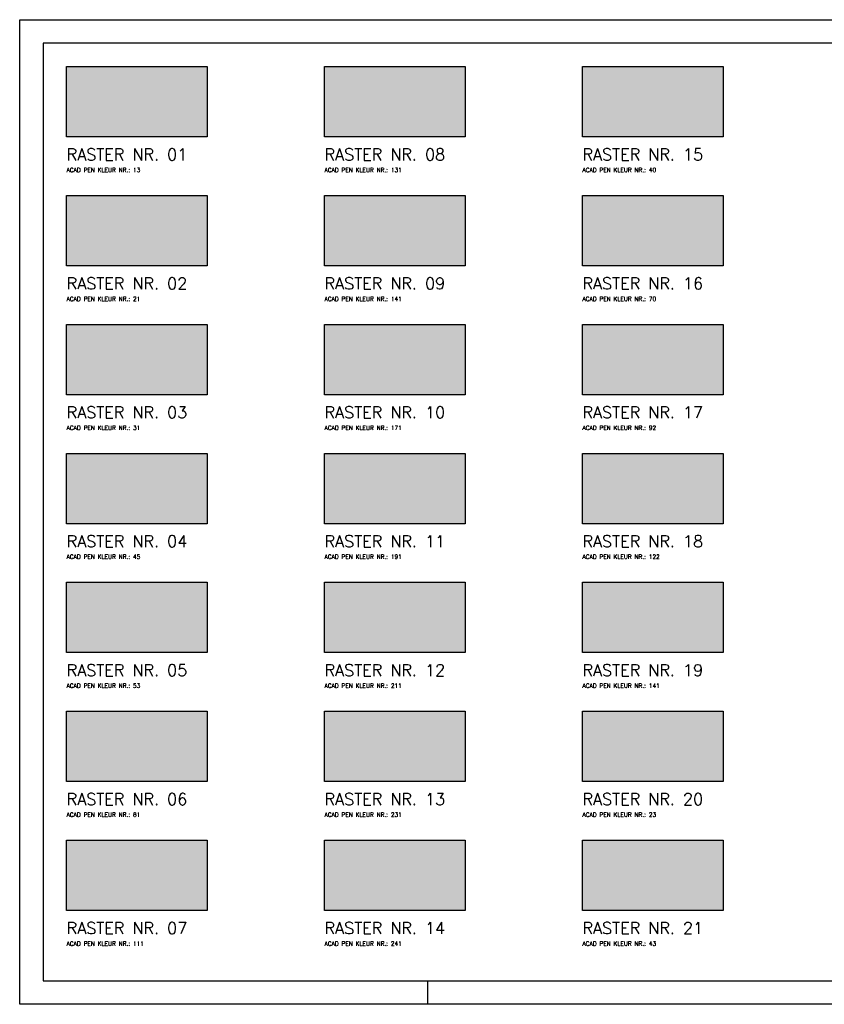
# Model space of a CAD drawing. Extents: x 11821 to 192966, y 7952 to 208328.
# Tile 10 of 11: x 11821 to 46136, y 166327 to 208328. Entities that reach past the tile are written whole.
import ezdxf

# ---------------------------------------------------------------- set-up
doc = ezdxf.new("R2010")
doc.units = 0
doc.header["$LTSCALE"] = 50
doc.header["$MEASUREMENT"] = 0
doc.header["$PDSIZE"] = -1
for name, color, linetype in [('A--L$1A-_RASTER_NR_01', 13, 'CONTINUOUS'), ('A--L$1A-_RASTER_NR_02', 21, 'CONTINUOUS'), ('A--L$1A-_RASTER_NR_03', 31, 'CONTINUOUS'), ('A--L$1A-_RASTER_NR_04', 45, 'CONTINUOUS'), ('A--L$1A-_RASTER_NR_05', 53, 'CONTINUOUS'), ('A--L$1A-_RASTER_NR_06', 81, 'CONTINUOUS'), ('A--L$1A-_RASTER_NR_07', 111, 'CONTINUOUS'), ('A--L$1A-_RASTER_NR_08', 131, 'CONTINUOUS'), ('A--L$1A-_RASTER_NR_09', 141, 'CONTINUOUS'), ('A--L$1A-_RASTER_NR_10', 171, 'CONTINUOUS'), ('A--L$1A-_RASTER_NR_11', 191, 'CONTINUOUS'), ('A--L$1A-_RASTER_NR_12', 211, 'CONTINUOUS'), ('A--L$1A-_RASTER_NR_13', 231, 'CONTINUOUS'), ('A--L$1A-_RASTER_NR_14', 241, 'CONTINUOUS'), ('A--L$1A-_RASTER_NR_15', 40, 'CONTINUOUS'), ('A--L$1A-_RASTER_NR_16', 70, 'CONTINUOUS'), ('A--L$1A-_RASTER_NR_17', 92, 'CONTINUOUS'), ('A--L$1A-_RASTER_NR_18', 122, 'CONTINUOUS'), ('A--L$1A-_RASTER_NR_19', 142, 'CONTINUOUS'), ('A--L$1A-_RASTER_NR_20', 23, 'CONTINUOUS'), ('A--L$1A-_RASTER_NR_21', 43, 'CONTINUOUS'), ('A--L$7A-_RASTERCONTOUR', 3, 'CONTINUOUS'), ('AM$1B1--_HOOGTE_MAATV', 1, 'CONTINUOUS'), ('AT$1A-18_TEKST', 1, 'CONTINUOUS'), ('AT$1A-50_TEKST', 4, 'CONTINUOUS'), ('X--L$4A-_STEMPEL', 7, 'CONTINUOUS'), ('X--LR---_CP', 7, 'CONTINUOUS')]:
    doc.layers.add(name, color=color, linetype=linetype)
doc.styles.add('B-01', font='SIMPLEX.SHX', dxfattribs={"width": 0.8, "height": 4.5})

# ---------------------------------------------------------------- blocks, each defined once
blk = doc.blocks.new('KAD_A2')
at = {"layer": 'X--L$4A-_STEMPEL', "color": 1}
for p, q in [((0, 287), (10, 287)), ((-410, -10), (-410, 0)), ((-200, -10), (-200, 0))]:
    blk.add_line(p, q, dxfattribs=at)
blk.add_lwpolyline([(-584, -10), (-584, 410), (10, 410), (10, -10)], close=True, dxfattribs=at)
at = {"layer": 'X--L$4A-_STEMPEL', "color": 4}
blk.add_lwpolyline([(0, 25), (0, 400), (-574, 400), (-574, 0), (-25, 0)], dxfattribs=at)
at = {"layer": 'X--LR---_CP', "color": 255}
blk.add_circle((-584, -10), 0.0123, dxfattribs=at)
at = {"layer": 'X--LR---_CP'}
blk.add_point((0, 0), dxfattribs=at)

msp = doc.modelspace()

# ---------------------------------------------------------------- linework, layer by layer
at = {"layer": 'A--L$1A-_RASTER_NR_01'}
msp.add_solid([(13822.5, 203327.7), (13822.5, 206327.7), (19822.5, 203327.7), (19822.5, 206327.7)], dxfattribs=at)
at = {"layer": 'A--L$1A-_RASTER_NR_02'}
msp.add_solid([(13822.5, 197827.7), (13822.5, 200827.7), (19822.5, 197827.7), (19822.5, 200827.7)], dxfattribs=at)
at = {"layer": 'A--L$1A-_RASTER_NR_03'}
msp.add_solid([(13822.5, 192327.7), (13822.5, 195327.7), (19822.5, 192327.7), (19822.5, 195327.7)], dxfattribs=at)
at = {"layer": 'A--L$1A-_RASTER_NR_04'}
msp.add_solid([(13822.5, 186827.7), (13822.5, 189827.7), (19822.5, 186827.7), (19822.5, 189827.7)], dxfattribs=at)
at = {"layer": 'A--L$1A-_RASTER_NR_05'}
msp.add_solid([(13822.5, 181327.7), (13822.5, 184327.7), (19822.5, 181327.7), (19822.5, 184327.7)], dxfattribs=at)
at = {"layer": 'A--L$1A-_RASTER_NR_06'}
msp.add_solid([(13822.5, 175827.7), (13822.5, 178827.7), (19822.5, 175827.7), (19822.5, 178827.7)], dxfattribs=at)
at = {"layer": 'A--L$1A-_RASTER_NR_07'}
msp.add_solid([(13822.5, 170327.7), (13822.5, 173327.7), (19822.5, 170327.7), (19822.5, 173327.7)], dxfattribs=at)
at = {"layer": 'A--L$1A-_RASTER_NR_08'}
msp.add_solid([(24822.5, 203327.7), (24822.5, 206327.7), (30822.5, 203327.7), (30822.5, 206327.7)], dxfattribs=at)
at = {"layer": 'A--L$1A-_RASTER_NR_09'}
msp.add_solid([(24822.5, 197827.7), (24822.5, 200827.7), (30822.5, 197827.7), (30822.5, 200827.7)], dxfattribs=at)
at = {"layer": 'A--L$1A-_RASTER_NR_10'}
msp.add_solid([(24822.5, 192327.7), (24822.5, 195327.7), (30822.5, 192327.7), (30822.5, 195327.7)], dxfattribs=at)
at = {"layer": 'A--L$1A-_RASTER_NR_11'}
msp.add_solid([(24822.5, 186827.7), (24822.5, 189827.7), (30822.5, 186827.7), (30822.5, 189827.7)], dxfattribs=at)
at = {"layer": 'A--L$1A-_RASTER_NR_12'}
msp.add_solid([(24822.5, 181327.7), (24822.5, 184327.7), (30822.5, 181327.7), (30822.5, 184327.7)], dxfattribs=at)
at = {"layer": 'A--L$1A-_RASTER_NR_13'}
msp.add_solid([(24822.5, 175827.7), (24822.5, 178827.7), (30822.5, 175827.7), (30822.5, 178827.7)], dxfattribs=at)
at = {"layer": 'A--L$1A-_RASTER_NR_14'}
msp.add_solid([(24822.5, 170327.7), (24822.5, 173327.7), (30822.5, 170327.7), (30822.5, 173327.7)], dxfattribs=at)
at = {"layer": 'A--L$1A-_RASTER_NR_15'}
msp.add_solid([(35822.5, 203327.7), (35822.5, 206327.7), (41822.5, 203327.7), (41822.5, 206327.7)], dxfattribs=at)
at = {"layer": 'A--L$1A-_RASTER_NR_16'}
msp.add_solid([(35822.5, 197827.7), (35822.5, 200827.7), (41822.5, 197827.7), (41822.5, 200827.7)], dxfattribs=at)
at = {"layer": 'A--L$1A-_RASTER_NR_17'}
msp.add_solid([(35822.5, 192327.7), (35822.5, 195327.7), (41822.5, 192327.7), (41822.5, 195327.7)], dxfattribs=at)
at = {"layer": 'A--L$1A-_RASTER_NR_18'}
msp.add_solid([(35822.5, 186827.7), (35822.5, 189827.7), (41822.5, 186827.7), (41822.5, 189827.7)], dxfattribs=at)
at = {"layer": 'A--L$1A-_RASTER_NR_19'}
msp.add_solid([(35822.5, 181327.7), (35822.5, 184327.7), (41822.5, 181327.7), (41822.5, 184327.7)], dxfattribs=at)
at = {"layer": 'A--L$1A-_RASTER_NR_20'}
msp.add_solid([(35822.5, 175827.7), (35822.5, 178827.7), (41822.5, 175827.7), (41822.5, 178827.7)], dxfattribs=at)
at = {"layer": 'A--L$1A-_RASTER_NR_21'}
msp.add_solid([(35822.5, 170327.7), (35822.5, 173327.7), (41822.5, 170327.7), (41822.5, 173327.7)], dxfattribs=at)
at = {"layer": 'A--L$7A-_RASTERCONTOUR'}
for points in [[(13822.5, 206327.7), (19822.5, 206327.7), (19822.5, 203327.7), (13822.5, 203327.7)], [(24822.5, 206327.7), (30822.5, 206327.7), (30822.5, 203327.7), (24822.5, 203327.7)], [(35822.5, 206327.7), (41822.5, 206327.7), (41822.5, 203327.7), (35822.5, 203327.7)], [(13822.5, 200827.7), (19822.5, 200827.7), (19822.5, 197827.7), (13822.5, 197827.7)], [(24822.5, 200827.7), (30822.5, 200827.7), (30822.5, 197827.7), (24822.5, 197827.7)], [(35822.5, 200827.7), (41822.5, 200827.7), (41822.5, 197827.7), (35822.5, 197827.7)], [(13822.5, 195327.7), (19822.5, 195327.7), (19822.5, 192327.7), (13822.5, 192327.7)], [(24822.5, 195327.7), (30822.5, 195327.7), (30822.5, 192327.7), (24822.5, 192327.7)], [(35822.5, 195327.7), (41822.5, 195327.7), (41822.5, 192327.7), (35822.5, 192327.7)], [(13822.5, 189827.7), (19822.5, 189827.7), (19822.5, 186827.7), (13822.5, 186827.7)], [(24822.5, 189827.7), (30822.5, 189827.7), (30822.5, 186827.7), (24822.5, 186827.7)], [(35822.5, 189827.7), (41822.5, 189827.7), (41822.5, 186827.7), (35822.5, 186827.7)], [(13822.5, 184327.7), (19822.5, 184327.7), (19822.5, 181327.7), (13822.5, 181327.7)], [(24822.5, 184327.7), (30822.5, 184327.7), (30822.5, 181327.7), (24822.5, 181327.7)], [(35822.5, 184327.7), (41822.5, 184327.7), (41822.5, 181327.7), (35822.5, 181327.7)], [(13822.5, 178827.7), (19822.5, 178827.7), (19822.5, 175827.7), (13822.5, 175827.7)], [(24822.5, 178827.7), (30822.5, 178827.7), (30822.5, 175827.7), (24822.5, 175827.7)], [(35822.5, 178827.7), (41822.5, 178827.7), (41822.5, 175827.7), (35822.5, 175827.7)], [(13822.5, 173327.7), (19822.5, 173327.7), (19822.5, 170327.7), (13822.5, 170327.7)], [(24822.5, 173327.7), (30822.5, 173327.7), (30822.5, 170327.7), (24822.5, 170327.7)], [(35822.5, 173327.7), (41822.5, 173327.7), (41822.5, 170327.7), (35822.5, 170327.7)]]:
    msp.add_lwpolyline(points, close=True, dxfattribs=at)

# ---------------------------------------------------------------- block references
at = {"layer": 'AM$1B1--_HOOGTE_MAATV', "xscale": 100, "yscale": 100, "zscale": 100}
msp.add_blockref('KAD_A2', (70222.5, 167327.7), dxfattribs=at)

# ---------------------------------------------------------------- texts
at = {"layer": 'AT$1A-18_TEKST', "style": 'B-01'}
for s, p in [('ACAD PEN KLEUR NR.: 13', (13822.5, 201827.7)), ('ACAD PEN KLEUR NR.: 131', (24822.5, 201827.7)), ('ACAD PEN KLEUR NR.: 40', (35822.5, 201827.7)), ('ACAD PEN KLEUR NR.: 21', (13822.5, 196327.7)), ('ACAD PEN KLEUR NR.: 141', (24822.5, 196327.7)), ('ACAD PEN KLEUR NR.: 70', (35822.5, 196327.7)), ('ACAD PEN KLEUR NR.: 31', (13822.5, 190827.7)), ('ACAD PEN KLEUR NR.: 171', (24822.5, 190827.7)), ('ACAD PEN KLEUR NR.: 92', (35822.5, 190827.7)), ('ACAD PEN KLEUR NR.: 45', (13822.5, 185327.7)), ('ACAD PEN KLEUR NR.: 191', (24822.5, 185327.7)), ('ACAD PEN KLEUR NR.: 122', (35822.5, 185327.7)), ('ACAD PEN KLEUR NR.: 53', (13822.5, 179827.7)), ('ACAD PEN KLEUR NR.: 211', (24822.5, 179827.7)), ('ACAD PEN KLEUR NR.: 141', (35822.5, 179827.7)), ('ACAD PEN KLEUR NR.: 81', (13822.5, 174327.7)), ('ACAD PEN KLEUR NR.: 231', (24822.5, 174327.7)), ('ACAD PEN KLEUR NR.: 23', (35822.5, 174327.7)), ('ACAD PEN KLEUR NR.: 111', (13822.5, 168827.7)), ('ACAD PEN KLEUR NR.: 241', (24822.5, 168827.7)), ('ACAD PEN KLEUR NR.: 43', (35822.5, 168827.7))]:
    msp.add_text(s, height=180, dxfattribs=at).set_placement(p)
at = {"layer": 'AT$1A-50_TEKST', "style": 'B-01'}
for s, p in [('RASTER NR. 01', (13822.5, 202327.7)), ('RASTER NR. 08', (24822.5, 202327.7)), ('RASTER NR. 15', (35822.5, 202327.7)), ('RASTER NR. 02', (13822.5, 196827.7)), ('RASTER NR. 09', (24822.5, 196827.7)), ('RASTER NR. 16', (35822.5, 196827.7)), ('RASTER NR. 03', (13822.5, 191327.7)), ('RASTER NR. 10', (24822.5, 191327.7)), ('RASTER NR. 17', (35822.5, 191327.7)), ('RASTER NR. 04', (13822.5, 185827.7)), ('RASTER NR. 11', (24822.5, 185827.7)), ('RASTER NR. 18', (35822.5, 185827.7)), ('RASTER NR. 05', (13822.5, 180327.7)), ('RASTER NR. 12', (24822.5, 180327.7)), ('RASTER NR. 19', (35822.5, 180327.7)), ('RASTER NR. 06', (13822.5, 174827.7)), ('RASTER NR. 13', (24822.5, 174827.7)), ('RASTER NR. 20', (35822.5, 174827.7)), ('RASTER NR. 07', (13822.5, 169327.7)), ('RASTER NR. 14', (24822.5, 169327.7)), ('RASTER NR. 21', (35822.5, 169327.7))]:
    msp.add_text(s, height=500, dxfattribs=at).set_placement(p)

doc.saveas('drawing.dxf')
